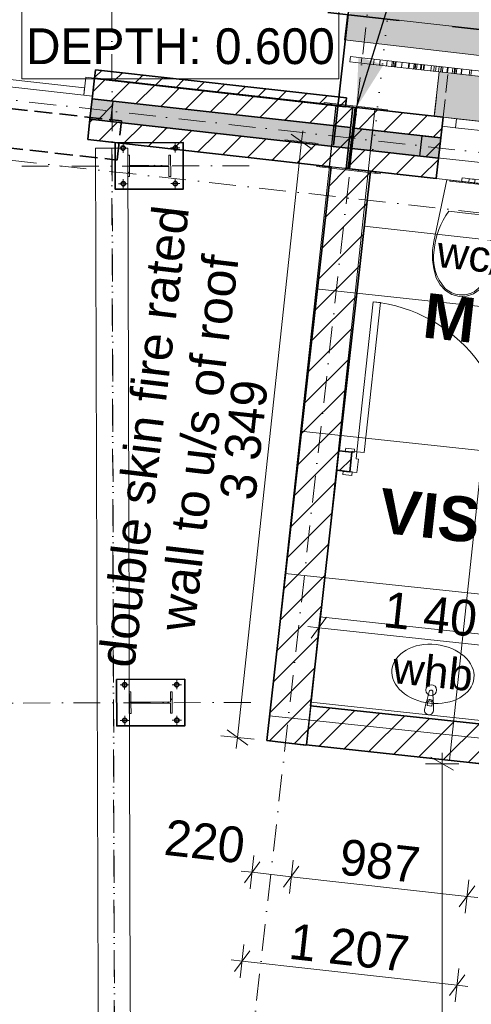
# Model space of a CAD drawing. Header units: millimetres. Extents: x -738537 to 1850049, y -250217 to 604013.
# Tile 129 of 220: x -115589 to -113068, y 83806 to 89309. Entities that reach past the tile are written whole.
import ezdxf

# ---------------------------------------------------------------- set-up
doc = ezdxf.new("R2010")
doc.units = ezdxf.units.MM
doc.header["$MEASUREMENT"] = 0
for name, pattern in [('Dense Dotted', [80, 0, -80]), ('Dot & Dashed', [280, 150, -60, 0, -70]), ('Hidden Line', [140, 100, -40]), ('Hidden Line copy', [230, 150, -80]), ('Long Dashed', [700, 400, -300])]:
    doc.linetypes.add(name, pattern=pattern)
for name, color, linetype, lineweight in [('0_Pen_No__1', 214, 'Continuous', 35), ('0_Pen_No__16', 8, 'Continuous', 20), ('0_Pen_No__3', 30, 'Continuous', 15), ('A_BEAMS_Pen_No__3', 30, 'Continuous', 15), ('A_BEAMS_Pen_No__6', 7, 'Continuous', 5), ('A_COLUMNS_Pen_No__3', 30, 'Continuous', 15), ('A_FLOORS FINISH_Pen_No__128', 9, 'Continuous', 0), ('A_SITE 3D_Pen_No__128', 9, 'Continuous', 0), ('A_SITE 3D_Pen_No__4', 7, 'Continuous', 5), ('A_WALL LOAD_Pen_No__1', 214, 'Continuous', 35), ('A_WALL LOAD_Pen_No__2', 1, 'Continuous', 25), ('A_WALL LOAD_Pen_No__3', 30, 'Continuous', 15), ('A_WALL LOAD_Pen_No__6', 7, 'Continuous', 5), ('B_FURN LOOSE_Pen_No__6', 7, 'Continuous', 5), ('C-GRID _Pen_No__5', 4, 'Continuous', 5), ('C_DIMS - GA_Pen_No__6', 7, 'Continuous', 5), ('C_TEXT GA_Pen_No__6', 7, 'Continuous', 5), ('PALLISADE FENCE_Pen_No__1', 214, 'Continuous', 35), ('SEWER LINE_Pen_No__1', 214, 'Continuous', 35), ('SEWER LINE_Pen_No__5', 4, 'Continuous', 5), ('SEWER LINE_Pen_No__6', 7, 'Continuous', 5)]:
    doc.layers.add(name, color=color, linetype=linetype, lineweight=lineweight)
for name, color, linetype, lineweight, true_color in [('0_Pen_No__7', 7, 'Continuous', 5, 0x9f07ff), ('A_BEAMS_Pen_No__7', 7, 'Continuous', 5, 0x9f07ff), ('A_COLUMNS_Pen_No__7', 7, 'Continuous', 5, 0x9f07ff), ('A_FLOORS FINISH_Pen_No__168', 7, 'Continuous', 5, 0x996633), ('A_SURVEY_Pen_No__171', 7, 'Continuous', 0, 0xdadada), ('A_WALL LOAD_Pen_No__7', 7, 'Continuous', 5, 0x9f07ff), ('SEWER LINE_Pen_No__7', 7, 'Continuous', 5, 0x9f07ff)]:
    doc.layers.add(name, color=color, linetype=linetype, lineweight=lineweight, true_color=true_color)
for name, color, linetype in [('A_BEAMS', 7, 'Continuous'), ('A_COLUMNS', 7, 'Continuous'), ('B_FURN LOOSE', 7, 'Continuous'), ('C_DIMS - GA', 7, 'Continuous')]:
    doc.layers.add(name, color=color, linetype=linetype)
doc.styles.add('GENERATED_STYLE_1', font='GOTHIC.TTF')
doc.styles.add('GENERATED_STYLE_2', font='arial.ttf')
doc.styles.add('GENERATED_STYLE_6', font='arialbd.ttf')
doc.dimstyles.new('GENERATED_STYLE__1', dxfattribs={"dimtxt": 200, "dimasz": 95, "dimexe": 0.18, "dimexo": 90000, "dimgap": 0.09, "dimtad": 1, "dimdec": 0, "dimzin": 0, "dimdsep": 46, "dimtxsty": 'GENERATED_STYLE_1', "dimblk": 'ARROWHEAD_2', "dimblk1": 'ARROWHEAD_2', "dimblk2": 'ARROWHEAD_2', "dimcen": 0.09, "dimclrd": 7, "dimclre": 7, "dimclrt": 7, "dimadec": 0, "dimazin": 0, "dimtfac": 1, "dimtdec": 4, "dimtmove": 0, "dimatfit": 3, "dimfxl": 1, "dimtolj": 1, "dimtzin": 0, "dimarcsym": 0})
doc.dimstyles.new('GENERATED_STYLE__7', dxfattribs={"dimtxt": 0.18, "dimasz": 273.6, "dimexe": 0.18, "dimexo": 0.0625, "dimgap": 0.09, "dimtad": 0, "dimtih": 1, "dimtoh": 1, "dimdec": 4, "dimzin": 0, "dimdsep": 46, "dimcen": 0.09, "dimadec": 0, "dimazin": 0, "dimtfac": 1, "dimtdec": 4, "dimtmove": 0, "dimatfit": 3, "dimldrblk": 'ARROWHEAD_5', "dimfxl": 1, "dimtolj": 1, "dimtzin": 0, "dimarcsym": 0})
pattern_1 = [(45, (0, 0), (-63.63961, 63.63961), [])]
pattern_2 = [(45, (0, 0), (-127.27922, 127.27922), [])]
pattern_3 = [(45, (0, 0), (-159.09903, 159.09903), []), (45, (-53.03, 53.03), (-159.09903, 159.09903), [])]

# ---------------------------------------------------------------- blocks, each defined once
blk = doc.blocks.new('LASER CUT SCREEN[12]', base_point=(-110963.4, 88761.6))
at = {"layer": 'A_BEAMS_Pen_No__3', "color": 30, "linetype": 'Continuous', "lineweight": 15}
for p, q in [((-113746, 89073.4), (-113742.6, 89103.2)), ((-113678.8, 89096), (-113742.6, 89103.2)), ((-113682.2, 89066.2), (-113746, 89073.4)), ((-113682.2, 89066.2), (-113678.8, 89096)), ((-112777.6, 88964.8), (-113682.2, 89066.2)), ((-112774.3, 88994.7), (-113678.8, 89096)), ((-113613.7, 89058.5), (-113610.4, 89088.3)), ((-113580.5, 89054.8), (-113577.1, 89084.6)), ((-113579, 89054.6), (-113575.7, 89084.5)), ((-113540.8, 89050.4), (-113537.4, 89080.2)), ((-113540.7, 89050.4), (-113537.3, 89080.2)), ((-113512.2, 89047.2), (-113508.9, 89077)), ((-113504.7, 89046.3), (-113501.4, 89076.1)), ((-113496.4, 89045.4), (-113493, 89075.2)), ((-113494.3, 89045.2), (-113490.9, 89075)), ((-113491.2, 89044.8), (-113487.9, 89074.6)), ((-113457.9, 89041.1), (-113454.6, 89070.9)), ((-113420.6, 89036.9), (-113417.3, 89066.7)), ((-113419.1, 89036.7), (-113415.8, 89066.5)), ((-113416.9, 89036.5), (-113413.6, 89066.3)), ((-113390.6, 89033.5), (-113387.3, 89063.4)), ((-113383.8, 89032.8), (-113380.4, 89062.6)), ((-113382, 89032.6), (-113378.6, 89062.4)), ((-113381.3, 89032.5), (-113378, 89062.3)), ((-113374.3, 89031.7), (-113371, 89061.5)), ((-113352.3, 89029.2), (-113349, 89059.1)), ((-113350.8, 89029.1), (-113347.4, 89058.9)), ((-113347.7, 89028.7), (-113344.4, 89058.5)), ((-113336.4, 89027.5), (-113333.1, 89057.3)), ((-113333.2, 89027.1), (-113329.9, 89056.9)), ((-113293.8, 89022.7), (-113290.4, 89052.5)), ((-113277.6, 89020.9), (-113274.3, 89050.7)), ((-113267.6, 89019.8), (-113264.3, 89049.6)), ((-113250.8, 89017.9), (-113247.4, 89047.7)), ((-113240.2, 89016.7), (-113236.8, 89046.5)), ((-113237.8, 89016.4), (-113234.4, 89046.2)), ((-113229.5, 89015.5), (-113226.2, 89045.3)), ((-113204, 89012.6), (-113200.6, 89042.4)), ((-113200.8, 89012.3), (-113197.5, 89042.1)), ((-113174.4, 89009.3), (-113171.1, 89039.1)), ((-113164.3, 89008.2), (-113161, 89038)), ((-113159.3, 89007.6), (-113156, 89037.4)), ((-113152.5, 89006.8), (-113149.1, 89036.7)), ((-113125.3, 89003.8), (-113121.9, 89033.6)), ((-113123.5, 89003.6), (-113120.1, 89033.4)), ((-113079.8, 88998.7), (-113076.5, 89028.5)), ((-113079, 88998.6), (-113075.6, 89028.4)), ((-113070.7, 88997.7), (-113067.4, 89027.5))]:
    blk.add_line(p, q, dxfattribs=at)
blk = doc.blocks.new('*D235')
at = {"layer": 'C_DIMS - GA_Pen_No__6', "color": 7, "linetype": 'Continuous', "lineweight": 5, "transparency": 16777216}
for p, q in [((-113956.7, 88585.1), (-114073.3, 88670.3)), ((-114008.4, 88688.5), (-114015, 88627.7)), ((-114015, 88627.7), (-114373, 85297.4)), ((-114108.2, 88637.7), (-113921.8, 88617.7)), ((-114466.2, 85307.4), (-114279.8, 85287.4)), ((-114431.2, 85340), (-114314.7, 85254.8)), ((-114373, 85297.4), (-114379.5, 85236.6))]:
    blk.add_line(p, q, dxfattribs=at)
at = {"layer": 'C_DIMS - GA_Pen_No__6', "color": 7, "lineweight": 5, "transparency": 16777216, "insert": (-114271.4, 86616.8), "char_height": 200, "attachment_point": 7, "rotation": 83.8647, "style": 'GENERATED_STYLE_1'}
blk.add_mtext('\\A1;{\\pql;\\fCentury Gothic|b0|i0|c0|p34;3\xa0349}', dxfattribs=at)
blk = doc.blocks.new('ARROWHEAD_2')
at = {"color": 0, "linetype": 'Continuous', "lineweight": 0}
for p, q in [((-0.378, -0.655), (0.378, 0.655)), ((0, 0), (-1, 0))]:
    blk.add_line(p, q, dxfattribs=at)
blk = doc.blocks.new('*D236')
at = {"layer": 'C_DIMS - GA_Pen_No__6', "color": 7, "linetype": 'Continuous', "lineweight": 5, "transparency": 16777216}
for p, q in [((-113230.5, 85150.8), (-113230.5, 85211.9)), ((-113136.8, 85150.8), (-113324.3, 85150.8)), ((-113168, 85114.7), (-113293, 85186.8)), ((-113230.5, 78719.2), (-113230.5, 85150.8)), ((-113293, 78755.2), (-113168, 78683.1)), ((-113136.8, 78719.2), (-113324.3, 78719.2)), ((-113230.5, 78658), (-113230.5, 78719.2))]:
    blk.add_line(p, q, dxfattribs=at)
at = {"layer": 'C_DIMS - GA_Pen_No__6', "color": 7, "lineweight": 5, "transparency": 16777216, "insert": (-113270.5, 81583), "char_height": 200, "attachment_point": 7, "rotation": 90, "style": 'GENERATED_STYLE_1'}
blk.add_mtext('\\A1;{\\pql;\\fCentury Gothic|b0|i0|c0|p34;6\xa0432}', dxfattribs=at)
blk = doc.blocks.new('*D237')
at = {"layer": 'C_DIMS - GA_Pen_No__6', "color": 7, "linetype": 'Continuous', "lineweight": 5, "transparency": 16777216}
for p, q in [((-114248.9, 84601.8), (-114334.6, 84485.6)), ((-114302.2, 84450.6), (-114281.3, 84636.9)), ((-114083.6, 84426.1), (-114062.7, 84612.4)), ((-114352.5, 84550.5), (-114291.8, 84543.7)), ((-114291.8, 84543.7), (-114073.1, 84519.2)), ((-114030.3, 84577.3), (-114116, 84461.1)), ((-114073.1, 84519.2), (-113091.9, 84409.3))]:
    blk.add_line(p, q, dxfattribs=at)
at = {"layer": 'C_DIMS - GA_Pen_No__6', "color": 7, "lineweight": 5, "transparency": 16777216, "insert": (-114789, 84639.7), "char_height": 200, "attachment_point": 7, "rotation": 353.6067, "style": 'GENERATED_STYLE_1'}
blk.add_mtext('\\A1;{\\pql;\\fCentury Gothic|b0|i0|c0|p34;220}', dxfattribs=at)
blk = doc.blocks.new('*D238')
at = {"layer": 'C_DIMS - GA_Pen_No__6', "color": 7, "linetype": 'Continuous', "lineweight": 5, "transparency": 16777216}
for p, q in [((-114030.3, 84577.3), (-114116, 84461.1)), ((-114073.1, 84519.2), (-113091.9, 84409.3)), ((-113102.4, 84316.1), (-113081.5, 84502.5)), ((-113134.8, 84351.2), (-113049.1, 84467.4)), ((-113091.9, 84409.3), (-113031.2, 84402.5))]:
    blk.add_line(p, q, dxfattribs=at)
at = {"layer": 'C_DIMS - GA_Pen_No__6', "color": 7, "lineweight": 5, "transparency": 16777216, "insert": (-113811, 84530.1), "char_height": 200, "attachment_point": 7, "rotation": 353.6067, "style": 'GENERATED_STYLE_1'}
blk.add_mtext('\\A1;{\\pql;\\fCentury Gothic|b0|i0|c0|p34;987}', dxfattribs=at)
blk = doc.blocks.new('*D239')
at = {"layer": 'C_DIMS - GA_Pen_No__6', "color": 7, "linetype": 'Continuous', "lineweight": 5, "transparency": 16777216}
for p, q in [((-114304.6, 84104.9), (-114390.3, 83988.8)), ((-114357.9, 83953.7), (-114337, 84140)), ((-114408.2, 84053.7), (-114347.4, 84046.8)), ((-114347.4, 84046.8), (-113147.6, 83912.4)), ((-113158.1, 83819.2), (-113137.2, 84005.6)), ((-113190.4, 83854.3), (-113104.8, 83970.5)), ((-113147.6, 83912.4), (-113086.9, 83905.6))]:
    blk.add_line(p, q, dxfattribs=at)
at = {"layer": 'C_DIMS - GA_Pen_No__6', "color": 7, "lineweight": 5, "transparency": 16777216, "insert": (-114092.9, 84058.6), "char_height": 200, "attachment_point": 7, "rotation": 353.6067, "style": 'GENERATED_STYLE_1'}
blk.add_mtext('\\A1;{\\pql;\\fCentury Gothic|b0|i0|c0|p34;1\xa0207}', dxfattribs=at)
blk = doc.blocks.new('WC 24[30]', base_point=(-113065.2, 88398.6))
at = {"layer": 'B_FURN LOOSE_Pen_No__6', "color": 7, "linetype": 'Continuous', "lineweight": 5}
for p, q in [((-113121.8, 88404.9), (-113119.6, 88424.8)), ((-113121.8, 88404.9), (-113105.3, 88403.1)), ((-113119.6, 88424.8), (-113103, 88423)), ((-113105.3, 88403.1), (-113081.1, 88400.4)), ((-113103, 88423), (-113078.9, 88420.3)), ((-113081.1, 88400.4), (-113078.9, 88420.3)), ((-113081.1, 88400.4), (-113076.4, 88399.9)), ((-113078.9, 88420.3), (-113074.2, 88419.7)), ((-113076.4, 88399.9), (-113065.2, 88398.6)), ((-113074.2, 88419.7), (-113063, 88418.5)), ((-113065.2, 88398.6), (-113054, 88397.3)), ((-113063, 88418.5), (-113051.7, 88417.2)), ((-113054, 88397.3), (-113049.3, 88396.8)), ((-113051.7, 88417.2), (-113047.1, 88416.7)), ((-113049.3, 88396.8), (-113047.1, 88416.7)), ((-113049.3, 88396.8), (-113025.1, 88394.1)), ((-113047.1, 88416.7), (-113022.9, 88414)), ((-113025.1, 88394.1), (-113008.6, 88392.3)), ((-113022.9, 88414), (-113006.3, 88412.1)), ((-113008.6, 88392.3), (-113006.3, 88412.1)), ((-113084.5, 88226.6), (-113192.7, 88238.8)), ((-112976.2, 88214.5), (-113084.5, 88226.6))]:
    blk.add_line(p, q, dxfattribs=at)
at = {"layer": 'B_FURN LOOSE_Pen_No__6', "color": 7, "linetype": 'Continuous', "lineweight": 5, "flags": 128}
for points in [[(-113284.1, 87966.9), (-113277.3, 87916), (-113263.6, 87867.3), (-113242.3, 87827.5), (-113212.6, 87795.4), (-113176.6, 87773.3), (-113136.5, 87762.6), (-113095, 87764.2), (-113054.9, 87777.8), (-113018.9, 87802.4), (-112989.3, 87836.5), (-112965.2, 87881.1), (-112947.3, 87929.1), (-112936.2, 87979.5), (-112931.9, 88031.1), (-112925.1, 88382.9), (-113205.3, 88414.3), (-113276.5, 88069.7), (-113283.8, 88018.5)], [(-112943, 88384.9), (-113187.4, 88412.3), (-113188, 88407.3), (-112943.5, 88379.9)]]:
    blk.add_lwpolyline(points, close=True, dxfattribs=at)
at = {"layer": 'B_FURN LOOSE_Pen_No__6', "color": 7, "linetype": 'Continuous', "lineweight": 5}
for centre, major_axis, start_param, end_param in [((-112851.9, 87984.3), (47.4, 422.9), 1.041392, 1.594412), ((-113364.9, 88041.8), (47.4, 422.9), 4.688771, 5.241791), ((-113022.2, 87978.9), (28.6, 255.5), 1.515065, 2.415654), ((-113200, 87998.8), (28.6, 255.5), 3.867528, 4.768116), ((-113119.3, 87908.8), (15.4, 137.7), 2.509088, 3.135732), ((-113120.9, 87909), (15.4, 137.7), 3.147454, 3.774097)]:
    blk.add_ellipse(centre, major_axis=major_axis, ratio=0.999377, start_param=start_param, end_param=end_param, dxfattribs=at)
blk = doc.blocks.new('IPE Column 20[54]', base_point=(-114865.9, 88492.3))
at = {"layer": 'A_COLUMNS_Pen_No__7', "linetype": 'Continuous', "lineweight": 5, "true_color": 0x9f07ff}
h = blk.add_hatch(dxfattribs=at)
h.set_pattern_fill('STEEL', color=190, style=0, pattern_type=2)
h.set_pattern_definition(pattern_3)
h.paths.add_polyline_path([(-114745.7, 88432.7), (-114746.1, 88552.7), (-114755.9, 88552.6), (-114755.7, 88495.7), (-114976.1, 88495.1), (-114976.2, 88552), (-114986, 88552), (-114985.7, 88432), (-114975.9, 88432), (-114976.1, 88488.9), (-114755.7, 88489.5), (-114755.5, 88432.6)])
at = {"layer": 'A_COLUMNS_Pen_No__3', "color": 30, "linetype": 'Continuous', "lineweight": 15}
for p, q in [((-114976.2, 88552), (-114986, 88552)), ((-114986, 88552), (-114985.7, 88432)), ((-114976.1, 88495.1), (-114976.2, 88552)), ((-114746.1, 88552.7), (-114755.9, 88552.6)), ((-114755.9, 88552.6), (-114755.7, 88495.7)), ((-114745.7, 88432.7), (-114746.1, 88552.7)), ((-114755.7, 88495.7), (-114976.1, 88495.1)), ((-114976.1, 88488.9), (-114755.7, 88489.5)), ((-114975.9, 88432), (-114976.1, 88488.9)), ((-114755.7, 88489.5), (-114755.5, 88432.6)), ((-114985.7, 88432), (-114975.9, 88432)), ((-114755.5, 88432.6), (-114745.7, 88432.7))]:
    blk.add_line(p, q, dxfattribs=at)
blk = doc.blocks.new('IPE Column 20[56]', base_point=(-114857.3, 85492.5))
at = {"layer": 'A_COLUMNS_Pen_No__7', "linetype": 'Continuous', "lineweight": 5, "true_color": 0x9f07ff}
h = blk.add_hatch(dxfattribs=at)
h.set_pattern_fill('STEEL', color=190, style=0, pattern_type=2)
h.set_pattern_definition(pattern_3)
h.paths.add_polyline_path([(-114737.1, 85432.8), (-114737.5, 85552.8), (-114747.3, 85552.8), (-114747.1, 85495.9), (-114967.5, 85495.3), (-114967.7, 85552.2), (-114977.5, 85552.2), (-114977.1, 85432.2), (-114967.3, 85432.2), (-114967.5, 85489.1), (-114747.1, 85489.7), (-114746.9, 85432.8)])
at = {"layer": 'A_COLUMNS_Pen_No__3', "color": 30, "linetype": 'Continuous', "lineweight": 15}
for p, q in [((-114967.7, 85552.2), (-114977.5, 85552.2)), ((-114977.5, 85552.2), (-114977.1, 85432.2)), ((-114967.5, 85495.3), (-114967.7, 85552.2)), ((-114737.5, 85552.8), (-114747.3, 85552.8)), ((-114747.3, 85552.8), (-114747.1, 85495.9)), ((-114737.1, 85432.8), (-114737.5, 85552.8)), ((-114747.1, 85495.9), (-114967.5, 85495.3)), ((-114967.5, 85489.1), (-114747.1, 85489.7)), ((-114967.3, 85432.2), (-114967.5, 85489.1)), ((-114747.1, 85489.7), (-114746.9, 85432.8)), ((-114977.1, 85432.2), (-114967.3, 85432.2)), ((-114746.9, 85432.8), (-114737.1, 85432.8))]:
    blk.add_line(p, q, dxfattribs=at)
blk = doc.blocks.new('HEA Beam 20[63]', base_point=(-115074.8, 88590.9))
at = {"layer": 'A_BEAMS_Pen_No__6', "color": 7, "linetype": 'Continuous', "lineweight": 5}
for p, q in [((-115074.8, 88590.9), (-115164.8, 88590.6)), ((-115164.8, 88590.6), (-115151.2, 83851.9)), ((-114984.8, 88591.1), (-115074.8, 88590.9)), ((-114971.2, 83852.4), (-114984.8, 88591.1)), ((-115151.2, 83851.9), (-115137.6, 79113.1)), ((-114957.6, 79113.6), (-114971.2, 83852.4))]:
    blk.add_line(p, q, dxfattribs=at)
at = {"layer": 'A_BEAMS_Pen_No__7', "color": 190, "linetype": 'Dot & Dashed', "lineweight": 5, "true_color": 0x9f07ff}
blk.add_line((-115074.8, 88590.9), (-115047.6, 79113.3), dxfattribs=at)
blk = doc.blocks.new('Multi-Basin Counter 24[65]', base_point=(-113308.7, 85404.3))
at = {"layer": 'B_FURN LOOSE_Pen_No__6', "color": 7, "linetype": 'Continuous', "lineweight": 5}
for p, q in [((-113912.6, 85972.1), (-113966.1, 85474.9)), ((-112597.9, 85830.7), (-113912.6, 85972.1)), ((-112597.9, 85830.7), (-112651.3, 85333.6)), ((-112651.3, 85333.6), (-113966.1, 85474.9)), ((-112649.2, 85353.5), (-113963.9, 85494.8)), ((-113314.7, 85475.2), (-113313.1, 85490)), ((-113287.7, 85472.3), (-113314.7, 85475.2)), ((-113286.1, 85487.1), (-113287.7, 85472.3))]:
    blk.add_line(p, q, dxfattribs=at)
at = {"layer": 'B_FURN LOOSE_Pen_No__6', "color": 7, "linetype": 'Continuous', "lineweight": 5, "flags": 128}
blk.add_lwpolyline([(-113279, 85446.3), (-113278.5, 85488.5, 0.12102), (-113280.7, 85498.3), (-113281.7, 85551.6, 0.882566), (-113303.7, 85554), (-113316, 85502.1, 0.12102), (-113320.3, 85493), (-113328.7, 85451.7, 1)], format="xyb", close=True, dxfattribs=at)
at = {"layer": 'B_FURN LOOSE_Pen_No__6', "color": 7, "linetype": 'Continuous', "lineweight": 5}
blk.add_circle((-113291.7, 85562.3), 30, dxfattribs=at)
for centre, radius, start, end in [((-113299.6, 85488.8), 21.1, 26.6357, 141.0937), ((-113299.6, 85488.6), 13.6, 353.8647, 173.8647)]:
    blk.add_arc(centre, radius, start, end, dxfattribs=at)
blk.add_ellipse((-113282, 85652.8), major_axis=(-228.7, 24.6), ratio=0.717391, dxfattribs=at)
blk = doc.blocks.new('IPE Column 20[93]', base_point=(-113732.8, 88647.1))
at = {"layer": 'A_COLUMNS_Pen_No__7', "linetype": 'Continuous', "lineweight": 5, "true_color": 0x9f07ff}
h = blk.add_hatch(dxfattribs=at)
h.set_pattern_fill('STEEL', color=190, style=0, pattern_type=2)
h.set_pattern_definition(pattern_3)
h.paths.add_polyline_path([(-113930.1, 88489), (-113576.4, 88448.5), (-113575.6, 88455.5), (-113748.9, 88475.3), (-113709.7, 88818.1), (-113536.4, 88798.3), (-113535.6, 88805.2), (-113889.3, 88845.7), (-113890, 88838.7), (-113716.7, 88818.9), (-113755.9, 88476.1), (-113929.3, 88496)])
at = {"layer": 'A_COLUMNS_Pen_No__3', "color": 30, "linetype": 'Continuous', "lineweight": 15}
for p, q in [((-113889.3, 88845.7), (-113890, 88838.7)), ((-113890, 88838.7), (-113716.7, 88818.9)), ((-113535.6, 88805.2), (-113889.3, 88845.7)), ((-113716.7, 88818.9), (-113755.9, 88476.1)), ((-113748.9, 88475.3), (-113709.7, 88818.1)), ((-113709.7, 88818.1), (-113536.4, 88798.3)), ((-113536.4, 88798.3), (-113535.6, 88805.2)), ((-113929.3, 88496), (-113930.1, 88489)), ((-113755.9, 88476.1), (-113929.3, 88496)), ((-113930.1, 88489), (-113576.4, 88448.5)), ((-113575.6, 88455.5), (-113748.9, 88475.3)), ((-113576.4, 88448.5), (-113575.6, 88455.5))]:
    blk.add_line(p, q, dxfattribs=at)
blk = doc.blocks.new('*D456')
at = {"layer": 'C_DIMS - GA_Pen_No__6', "color": 7, "linetype": 'Continuous', "lineweight": 5, "transparency": 16777216}
for p, q in [((-122761.3, 91171.1), (-122740.4, 91357.4)), ((-122708, 91322.3), (-122793.7, 91206.1)), ((-122969.5, 91288.7), (-122750.8, 91264.2)), ((-122750.8, 91264.2), (-113653, 90244.8)), ((-113663.4, 90151.7), (-113642.5, 90338)), ((-113610.1, 90302.9), (-113695.8, 90186.7))]:
    blk.add_line(p, q, dxfattribs=at)
at = {"layer": 'C_DIMS - GA_Pen_No__6', "color": 7, "lineweight": 5, "transparency": 16777216, "char_height": 200, "attachment_point": 7, "rotation": 353.6067, "style": 'GENERATED_STYLE_1'}
for s, insert in [('\\A1;{\\pql;\\fCentury Gothic|b0|i0|c0|p34;9\xa0155}', (-118780.1, 90859.6)), ('\\A1;{\\pql;\\fCentury Gothic|b0|i0|c0|p34;220}', (-114150.2, 90340.8))]:
    blk.add_mtext(s, dxfattribs=dict(at, insert=insert))
blk = doc.blocks.new('*D457')
at = {"layer": 'C_DIMS - GA_Pen_No__6', "color": 7, "linetype": 'Continuous', "lineweight": 5, "transparency": 16777216}
for p, q in [((-122750.8, 91264.2), (-113653, 90244.8)), ((-113663.4, 90151.7), (-113642.5, 90338)), ((-113610.1, 90302.9), (-113695.8, 90186.7)), ((-113391.5, 90278.4), (-113477.1, 90162.2)), ((-113653, 90244.8), (-113434.3, 90220.3))]:
    blk.add_line(p, q, dxfattribs=at)
blk = doc.blocks.new('*D458')
at = {"layer": 'C_DIMS - GA_Pen_No__6', "color": 7, "linetype": 'Continuous', "lineweight": 5, "transparency": 16777216}
for p, q in [((-113444.8, 90127.2), (-113423.9, 90313.5)), ((-113391.5, 90278.4), (-113477.1, 90162.2)), ((-113653, 90244.8), (-113434.3, 90220.3)), ((-113434.3, 90220.3), (-112385.3, 90102.8)), ((-112342.5, 90160.9), (-112428.2, 90044.7)), ((-112395.8, 90009.6), (-112374.9, 90195.9)), ((-112385.3, 90102.8), (-112276, 90090.5))]:
    blk.add_line(p, q, dxfattribs=at)
at = {"layer": 'C_DIMS - GA_Pen_No__6', "color": 7, "lineweight": 5, "transparency": 16777216, "insert": (-113255.2, 90240.5), "char_height": 200, "attachment_point": 7, "rotation": 353.6067, "style": 'GENERATED_STYLE_1'}
blk.add_mtext('\\A1;{\\pql;\\fCentury Gothic|b0|i0|c0|p34;1\xa0056}', dxfattribs=at)
blk = doc.blocks.new('*D504')
at = {"layer": 'C_DIMS - GA_Pen_No__6', "color": 7, "linetype": 'Continuous', "lineweight": 5, "transparency": 16777216}
for p, q in [((-113876.3, 85969.1), (-113961.5, 85852.5)), ((-113908.9, 86004), (-113929, 85817.6)), ((-113918.9, 85910.8), (-113979.7, 85917.4)), ((-112521.1, 85759.7), (-113918.9, 85910.8)), ((-112511, 85852.9), (-112531.2, 85666.5)), ((-112563.7, 85701.4), (-112478.5, 85817.9)), ((-112460.3, 85753.1), (-112521.1, 85759.7))]:
    blk.add_line(p, q, dxfattribs=at)
at = {"layer": 'C_DIMS - GA_Pen_No__6', "color": 7, "lineweight": 5, "transparency": 16777216, "insert": (-113565.7, 85912.8), "char_height": 200, "attachment_point": 7, "rotation": 353.8295, "style": 'GENERATED_STYLE_1'}
blk.add_mtext('\\A1;{\\pql;\\fCentury Gothic|b0|i0|c0|p34;1\xa0406}', dxfattribs=at)
blk = doc.blocks.new('ARROWHEAD_5')
at = {"linetype": 'Continuous', "lineweight": 0}
blk.add_hatch(color=0, dxfattribs=at).paths.add_polyline_path([(-1, 0.2679), (0, 0), (-1, -0.2679)])
at = {"color": 0, "linetype": 'Continuous', "lineweight": 0}
blk.add_line((0, 0), (-1, 0), dxfattribs=at)

msp = doc.modelspace()

# ---------------------------------------------------------------- hatches: boundary and pattern name
at = {"layer": '0_Pen_No__16', "linetype": 'Continuous', "lineweight": 0, "true_color": 0x202020}
for points in [[(-112750.5, 88962.1), (-113247.3, 89017.8), (-113275.2, 88769.5), (-112778.3, 88713.9)], [(-113247.3, 89017.8), (-113275.1, 88769.7), (-112778.3, 88714), (-112750.5, 88962.1)]]:
    msp.add_hatch(color=250, dxfattribs=at).paths.add_polyline_path(points)
at = {"layer": '0_Pen_No__7', "linetype": 'Continuous', "lineweight": 5, "true_color": 0x000000}
h = msp.add_hatch(dxfattribs=at)
h.set_pattern_fill('ANSI31', color=18, scale=870, style=0)
h.paths.add_polyline_path([(-115183.6, 88867.4), (-113741.7, 88705.8), (-113728.8, 88820.1), (-115170.8, 88981.7)])
h = msp.add_hatch(dxfattribs=at)
h.set_pattern_fill('ANSI31', color=18, scale=870, style=0)
h.paths.add_polyline_path([(-113860.2, 88487.7), (-113821.7, 88830.5), (-113718.4, 88819), (-113756.8, 88476.1)])
h = msp.add_hatch(dxfattribs=at)
h.set_pattern_fill('ANSI31', color=18, scale=870, style=0)
h.paths.add_polyline_path([(-113709.4, 88817.9), (-113722.2, 88703.7), (-113238.3, 88649.4), (-113225.5, 88763.7)])
h = msp.add_hatch(dxfattribs=at)
h.set_pattern_fill('ANSI31', color=18, scale=870, style=0)
h.paths.add_polyline_path([(-115196.4, 88753.1), (-115209.2, 88638.8), (-113767.3, 88477.3), (-113754.5, 88591.6)])
h = msp.add_hatch(dxfattribs=at)
h.set_pattern_fill('ANSI31', color=18, scale=870, style=0)
h.paths.add_polyline_path([(-113735, 88589.4), (-113747.8, 88475.1), (-113264, 88420.9), (-113251.1, 88535.2)])
h = msp.add_hatch(dxfattribs=at)
h.set_pattern_fill('ANSI31', color=18, scale=870, style=0)
h.paths.add_polyline_path([(-113850, 88486.5), (-114209.3, 85279.7), (-113990.7, 85255.2), (-113631.3, 88462)])
h = msp.add_hatch(dxfattribs=at)
h.set_pattern_fill('ANSI31', color=18, scale=870, style=0)
h.paths.add_polyline_path([(-112764.9, 85345.8), (-113966.1, 85474.9), (-113990.6, 85256.3), (-112788.9, 85127.1)])
at = {"layer": 'A_FLOORS FINISH_Pen_No__128', "linetype": 'Continuous', "lineweight": 0}
h = msp.add_hatch(dxfattribs=at)
h.set_pattern_fill('PATTERN__TILES_ANGLED2', color=9, style=0, pattern_type=2)
h.set_pattern_definition([(83.9, (0, 0), (-795.4704, 85.0113), []), (173.9, (0, 0), (85.0113, 795.4704), [])])
h.paths.add_polyline_path([(-114209.3, 85279.7), (-113008.9, 85150.6), (-113007.1, 78719.7), (-100428.1, 78590.9), (-99191.2, 85244.8), (-98901.2, 86804.4), (-98836.7, 87151.5), (-113822.1, 88830.6)])
at = {"layer": 'A_SITE 3D_Pen_No__128', "linetype": 'Continuous', "lineweight": 0}
h = msp.add_hatch(dxfattribs=at)
h.set_pattern_fill('PATTERN__PAVING', color=9, style=0, pattern_type=2)
h.set_pattern_definition([(0, (20053.95, 1033.6), (0, 400), [300, -100]), (0, (20353.95, 1133.6), (0, 400), [300, -100]), (0, (20253.95, 1233.6), (0, 400), [300, -100]), (0, (20153.95, 1333.6), (0, 400), [300, -100]), (90, (20253.95, 1033.6), (-400, 0), [300, -100]), (90, (20153.95, 1133.6), (-400, 0), [300, -100]), (90, (20053.95, 1233.6), (-400, 0), [300, -100]), (90, (20353.95, 1333.6), (-400, 0), [300, -100])])
h.paths.add_polyline_path([(-113774.8, 89196.8), (-98783.8, 87454.8), (-99198.5, 85205.6), (-96185.9, 83435.6), (-95783.9, 86779.8), (-92399.2, 86367.7), (-92399.2, 91976.2), (-85899.2, 91976.2), (-85899.2, 84290.4, 0.116634), (-85562.7, 83478.7), (-84856.4, 82687.8), (-81078.9, 80039.2), (-80162.4, 79600.8), (-75775.8, 78209.1), (-70191.6, 78471.5, 0.103683), (-68959.3, 79690.8), (-68528.6, 80917.5), (-68168.9, 82333.4), (-67867.6, 84420.9), (-67919, 85319.5), (-68602.9, 87625.8), (-68756.6, 87577.3), (-68067.7, 85290.9), (-68029.1, 84441.7), (-68335.9, 82451), (-68681.2, 80958.8), (-69095.9, 79803.2, -0.100494), (-70228, 78696.8), (-75693.1, 78514.3), (-80076.9, 79856.2), (-80949.5, 80226.9), (-84735.5, 83025.2), (-85281.8, 83645.1, -0.117949), (-85618.3, 84456.7), (-85618.3, 85412.2), (-84330.3, 86367.7), (-84330.3, 92329), (-85618.3, 92329), (-85618.3, 92317.2), (-97876.4, 92317.2), (-98743.1, 87655), (-113758.4, 89337.5)])
at = {"layer": 'A_SURVEY_Pen_No__171', "linetype": 'Continuous', "lineweight": 0, "true_color": 0xdadada}
h = msp.add_hatch(dxfattribs=at)
h.set_pattern_fill('GRASS', color=254, style=0, pattern_type=2)
h.set_pattern_definition([(90, (0, 0), (-900, 0), [129.9038, -389.7114]), (90, (450, 259.8), (-900, 0), [129.9038, -389.7114]), (30, (0, 0), (-450, 779.423), [129.9038, -389.7114]), (30, (0, 519.6), (-450, 779.423), [129.9038, -389.7114]), (150, (0, 0), (450, 779.423), [129.9038, -389.7114]), (150, (0, 519.6), (450, 779.423), [129.9038, -389.7114])])
h.paths.add_polyline_path([(-113746.4, 89336.2), (-113721, 89637.2), (-107136.6, 91911.2), (-86105.8, 96570.5), (-80902.9, 97400.7), (-79768.3, 89278.7), (-69316.2, 87490.5), (-68608.5, 85290), (-68114.4, 85446), (-68067.7, 85290.9), (-68029.1, 84441.7), (-68335.9, 82451), (-68681.2, 80958.8), (-69095.9, 79803.2), (-70204.6, 78698.1), (-75732.7, 78526.5), (-80513.2, 80041.5), (-80949.5, 80226.9), (-84735.5, 83025.2), (-85281.8, 83645.1), (-85618.3, 84456.7), (-85618.3, 85412.2), (-84330.3, 86367.7), (-84330.3, 92329), (-97876.4, 92317.2), (-98743.1, 87655), (-99223.8, 87708.9), (-99223.8, 92257.2), (-106128.8, 90727.4), (-106250.4, 88496.2)])
at = {"layer": 'A_WALL LOAD_Pen_No__6', "linetype": 'Continuous', "lineweight": 5}
h = msp.add_hatch(dxfattribs=at)
h.set_pattern_fill('_WALL_EXTERNAL', style=0, pattern_type=2)
h.set_pattern_definition(pattern_2)
h.paths.add_polyline_path([(-115196.4, 88753.1), (-115183.6, 88867.4), (-115069.3, 88854.6), (-115082.1, 88740.3)])
h = msp.add_hatch(dxfattribs=at)
h.set_pattern_fill('_WALL_EXTERNAL', style=0, pattern_type=2)
h.set_pattern_definition(pattern_2)
h.paths.add_polyline_path([(-113735, 88589.4), (-113722.2, 88703.7), (-113618.9, 88692.1), (-113631.7, 88577.8)])
h = msp.add_hatch(dxfattribs=at)
h.set_pattern_fill('_WALL_EXTERNAL', style=0, pattern_type=2)
h.set_pattern_definition(pattern_2)
h.paths.add_polyline_path([(-113354.5, 88546.7), (-113341.7, 88661), (-113238.3, 88649.4), (-113251.1, 88535.2)])
at = {"layer": 'A_WALL LOAD_Pen_No__7', "linetype": 'Continuous', "lineweight": 5, "true_color": 0x9f07ff}
h = msp.add_hatch(dxfattribs=at)
h.set_pattern_fill('HATCH__BRICK', color=190, style=0, pattern_type=2)
h.set_pattern_definition(pattern_1)
h.paths.add_polyline_path([(-115165.4, 89029.6), (-115171, 88979.9), (-113769.9, 88822.5), (-113764.3, 88872.2)])
for points in [[(-115196.4, 88753.1), (-113754.5, 88591.6), (-113741.7, 88705.8), (-115183.6, 88867.4)], [(-113722.2, 88703.7), (-113735, 88589.4), (-113251.1, 88535.2), (-113238.3, 88649.4)]]:
    msp.add_hatch(color=190, dxfattribs=at).paths.add_polyline_path(points)
h = msp.add_hatch(dxfattribs=at)
h.set_pattern_fill('HATCH__BRICK', color=190, style=0, pattern_type=2)
h.set_pattern_definition(pattern_1)
h.paths.add_polyline_path([(-113806.4, 86899.9), (-113818.6, 86790.6), (-113746.2, 86782.7), (-113734.3, 86892.1)])

# ---------------------------------------------------------------- linework, layer by layer
at = {"layer": '0_Pen_No__1', "color": 214, "linetype": 'Hidden Line', "lineweight": 35}
for p, q in [((-118845.3, 89172), (-115020.9, 88743.6)), ((-118870.6, 88953.5), (-115045.4, 88525)), ((-115045.4, 88525.3), (-115020.2, 88743.5))]:
    msp.add_line(p, q, dxfattribs=at)
at = {"layer": '0_Pen_No__1', "color": 214, "linetype": 'Continuous', "lineweight": 35, "flags": 128}
for points in [[(-115056.3, 88621.8), (-115055.5, 88361.8), (-114675.5, 88362.9), (-114676.3, 88622.9)], [(-115047.7, 85622), (-115046.9, 85362), (-114666.9, 85363), (-114667.7, 85623)]]:
    msp.add_lwpolyline(points, close=True, dxfattribs=at)
at = {"layer": '0_Pen_No__1', "color": 214, "linetype": 'Continuous', "lineweight": 35}
for centre in [(-115011.6, 88591.4), (-114720.7, 88592.3), (-115011, 88392.4), (-114720.2, 88393.2), (-115003, 85591.6), (-114712.1, 85592.4), (-115002.4, 85392.6), (-114711.6, 85393.4)]:
    msp.add_circle(centre, 12, dxfattribs=at)
at = {"layer": '0_Pen_No__16', "color": 8, "linetype": 'Dense Dotted', "lineweight": 20}
msp.add_line((-113617.7, 88584), (-113230.9, 92035.8), dxfattribs=at)
at = {"layer": '0_Pen_No__16', "color": 8, "linetype": 'Continuous', "lineweight": 20}
msp.add_line((-113665.7, 88155.2), (-111458.3, 87907.9), dxfattribs=at)
at = {"layer": '0_Pen_No__3', "color": 30, "linetype": 'Continuous', "lineweight": 15}
for points in [[(-112750.5, 88962.1), (-112778.3, 88713.9), (-113275.2, 88769.5), (-113247.3, 89017.8)], [(-113247.3, 89017.8), (-113275.1, 88769.7), (-112778.3, 88714), (-112750.5, 88962.1)]]:
    msp.add_lwpolyline(points, close=True, dxfattribs=at)
at = {"layer": 'A_FLOORS FINISH_Pen_No__168', "color": 25, "linetype": 'Continuous', "lineweight": 5, "true_color": 0x996633, "flags": 128}
for points in [[(-114209.3, 85279.7), (-113008.9, 85150.6), (-113007.1, 78719.7), (-100428.1, 78590.9), (-99191.2, 85244.8), (-98901.2, 86804.4), (-98836.7, 87151.5), (-113822.1, 88830.6)], [(-113990.6, 85256.1), (-110645.3, 84887.1), (-110286.7, 88087.3), (-113631.3, 88462)]]:
    msp.add_lwpolyline(points, close=True, dxfattribs=at)
at = {"layer": 'A_SITE 3D_Pen_No__4', "color": 7, "linetype": 'Continuous', "lineweight": 5}
msp.add_lwpolyline([(-97876.4, 92317.2), (-98743.1, 87655), (-113758.4, 89337.5), (-113774.8, 89196.8), (-98783.8, 87454.8), (-99198.5, 85205.6), (-96185.9, 83435.6)], dxfattribs=at)
at = {"layer": 'A_WALL LOAD_Pen_No__1', "color": 214, "linetype": 'Continuous', "lineweight": 35}
for p, q in [((-115165.4, 89029.6), (-115171, 88979.9)), ((-115165.4, 89029.6), (-115171, 88979.9)), ((-115170.8, 88981.7), (-115181.9, 88882.3)), ((-115170.8, 88981.7), (-115181.9, 88882.3)), ((-115170.8, 88981.7), (-115181.9, 88882.3)), ((-115181.9, 88882.3), (-115183.6, 88867.4)), ((-115181.9, 88882.3), (-115183.6, 88867.4)), ((-115183.6, 88867.4), (-115196.4, 88753.1)), ((-115183.6, 88867.4), (-115196.4, 88753.1)), ((-113741.7, 88705.8), (-115183.6, 88867.4)), ((-115196.4, 88753.1), (-115209.2, 88638.8)), ((-115196.4, 88753.1), (-115209.2, 88638.8)), ((-113754.5, 88591.6), (-115196.4, 88753.1)), ((-113231.1, 88714), (-113238.3, 88649.4)), ((-113231.1, 88714), (-113238.3, 88649.4)), ((-113225.5, 88763.7), (-113231.1, 88714)), ((-113225.5, 88763.7), (-113231.1, 88714)), ((-113225.5, 88763.7), (-113231.1, 88714)), ((-113238.3, 88649.4), (-113722.2, 88703.7)), ((-113238.3, 88649.4), (-113251.1, 88535.2)), ((-113238.3, 88649.4), (-113251.1, 88535.2)), ((-113251.1, 88535.2), (-113735, 88589.4)), ((-113251.1, 88535.2), (-113264, 88420.9)), ((-113251.1, 88535.2), (-113264, 88420.9)), ((-113734.3, 86892.1), (-113771.1, 86896)), ((-113734.3, 86892.1), (-113771.1, 86896)), ((-113734.3, 86892.1), (-113771.1, 86896)), ((-113746.2, 86782.7), (-113734.3, 86892.1)), ((-113746.2, 86782.7), (-113734.3, 86892.1)), ((-113746.2, 86782.7), (-113734.3, 86892.1)), ((-113746.2, 86782.7), (-113783, 86786.7)), ((-113746.2, 86782.7), (-113783, 86786.7)), ((-113746.2, 86782.7), (-113783, 86786.7))]:
    msp.add_line(p, q, dxfattribs=at)
for points in [[(-113764.3, 88872.2), (-115165.4, 89029.6)], [(-115171, 88979.9), (-113769.9, 88822.5)], [(-113728.8, 88820.1), (-115170.8, 88981.7)], [(-113769.9, 88822.5), (-113764.3, 88872.2)], [(-113767.3, 88477.3), (-113728.8, 88820.1)], [(-113709.4, 88817.9), (-113747.8, 88475.1)], [(-113225.5, 88763.7), (-113709.4, 88817.9)], [(-115209.2, 88638.8), (-113850, 88486.5)], [(-113850, 88486.5), (-114209.3, 85279.7)], [(-113806.4, 86899.9), (-113631.3, 88462)], [(-113631.3, 88462), (-113767.3, 88477.3)], [(-113747.8, 88475.1), (-113264, 88420.9)], [(-113734.3, 86892.1), (-113806.4, 86899.9)], [(-113966.1, 85474.9), (-113818.6, 86790.6)], [(-113818.6, 86790.6), (-113746.2, 86782.7)], [(-112764.9, 85345.8), (-113966.1, 85474.9)], [(-114209.3, 85279.7), (-113990.7, 85255.2)], [(-113990.6, 85256.3), (-113008.9, 85150.8)]]:
    msp.add_lwpolyline(points, dxfattribs=at)
at = {"layer": 'A_WALL LOAD_Pen_No__2', "color": 1, "linetype": 'Continuous', "lineweight": 25, "flags": 128}
for points in [[(-115196.4, 88753.1), (-115183.6, 88867.4), (-115069.3, 88854.6), (-115082.1, 88740.3)], [(-113860.2, 88487.7), (-113821.7, 88830.5), (-113718.4, 88819), (-113756.8, 88476.1)], [(-113735, 88589.4), (-113722.2, 88703.7), (-113618.9, 88692.1), (-113631.7, 88577.8)], [(-113354.5, 88546.7), (-113341.7, 88661), (-113238.3, 88649.4), (-113251.1, 88535.2)]]:
    msp.add_lwpolyline(points, close=True, dxfattribs=at)
at = {"layer": 'A_WALL LOAD_Pen_No__3', "color": 30, "linetype": 'Continuous', "lineweight": 15}
for p, q in [((-113225.5, 88763.7), (-112828, 88719.2)), ((-113264, 88420.9), (-112866.4, 88376.3)), ((-113771.1, 86896), (-113769.1, 86914.9)), ((-113769.1, 86914.9), (-113719.4, 86909.5)), ((-113719.4, 86909.5), (-113721.4, 86890.7)), ((-113721.4, 86890.7), (-113771.1, 86896)), ((-113785, 86767.8), (-113783, 86786.7)), ((-113783, 86786.7), (-113733.3, 86781.3)), ((-113735.3, 86762.4), (-113785, 86767.8)), ((-113733.3, 86781.3), (-113735.3, 86762.4))]:
    msp.add_line(p, q, dxfattribs=at)
at = {"layer": 'A_WALL LOAD_Pen_No__3', "color": 30, "linetype": 'Hidden Line', "lineweight": 15}
for points in [[(-113247.4, 89017.7), (-113275.2, 88769.3)], [(-113197.7, 89012.2), (-113247.4, 89017.7)], [(-113225.5, 88763.7), (-113197.7, 89012.2)], [(-113275.2, 88769.3), (-113225.5, 88763.7)]]:
    msp.add_lwpolyline(points, dxfattribs=at)
at = {"layer": 'A_WALL LOAD_Pen_No__3', "color": 30, "linetype": 'Continuous', "lineweight": 15}
msp.add_arc((-113706, 86894), 844, 353.8107, 83.8107, dxfattribs=at)
at = {"layer": 'A_WALL LOAD_Pen_No__6', "color": 7, "linetype": 'Continuous', "lineweight": 5}
for p, q in [((-118610.5, 89266.5), (-115231.6, 88887.9)), ((-115227.1, 88927.6), (-118606, 89306.2)), ((-115220.5, 88987.3), (-115231.6, 88887.9)), ((-115170.8, 88981.7), (-115220.5, 88987.3)), ((-115181.9, 88882.3), (-115170.8, 88981.7)), ((-115231.6, 88887.9), (-115227.1, 88927.6)), ((-115231.6, 88887.9), (-115181.9, 88882.3)), ((-113231.1, 88714), (-113156.6, 88705.7)), ((-113151, 88755.4), (-113225.5, 88763.7)), ((-113156.6, 88705.7), (-113151, 88755.4)), ((-112902.6, 88727.5), (-113151, 88755.4)), ((-113156.6, 88705.7), (-112908.1, 88677.8)), ((-113615, 87733.1), (-113706, 86894)), ((-113666.2, 86889.7), (-113575.2, 87728.8)), ((-113575.2, 87728.8), (-113615, 87733.1)), ((-113746.2, 86782.7), (-113733.8, 86897)), ((-113733.8, 86897), (-113706, 86894)), ((-113706, 86894), (-113710.3, 86854.2)), ((-113710.3, 86854.2), (-113698.4, 86853)), ((-113698.4, 86853), (-113706.4, 86778.4)), ((-113706, 86894), (-113666.2, 86889.7)), ((-113706.4, 86778.4), (-113746.2, 86782.7))]:
    msp.add_line(p, q, dxfattribs=at)
at = {"layer": 'C-GRID _Pen_No__5', "color": 4, "linetype": 'Dot & Dashed', "lineweight": 5}
for p, q in [((-115083.6, 92758), (-115019.8, 68553.5)), ((-146989.5, 92373.4), (-90089.5, 85997.8)), ((-89330, 85575.4), (-149233.3, 92287.7)), ((-113344.9, 92048.5), (-115407.8, 73638.2))]:
    msp.add_line(p, q, dxfattribs=at)
at = {"layer": 'PALLISADE FENCE_Pen_No__1', "color": 18, "linetype": 'Continuous', "lineweight": 35, "true_color": 0x000000}
msp.add_line((-113836.3, 88608.5), (-113636.3, 90393.1), dxfattribs=at)
at = {"layer": 'SEWER LINE_Pen_No__1', "color": 214, "linetype": 'Long Dashed', "lineweight": 35}
msp.add_line((-129172.9, 91064.7), (-98282.9, 87603.5), dxfattribs=at)
at = {"layer": 'SEWER LINE_Pen_No__5', "color": 4, "linetype": 'Dot & Dashed', "lineweight": 5}
for p, q in [((-114307.2, 88492.7), (-119560.1, 88480.2)), ((-114298.6, 85492.8), (-119551.5, 85480.4))]:
    msp.add_line(p, q, dxfattribs=at)
at = {"layer": 'SEWER LINE_Pen_No__6', "color": 7, "linetype": 'Continuous', "lineweight": 5, "flags": 128}
msp.add_lwpolyline([(-115576.6, 90054.6), (-113807.1, 90054.6), (-113807.1, 88978.1), (-115576.6, 88978.1)], close=True, dxfattribs=at)
at = {"layer": 'SEWER LINE_Pen_No__7', "color": 190, "linetype": 'Hidden Line copy', "lineweight": 5, "true_color": 0x9f07ff}
for p, q in [((-115011.6, 88617.2), (-115011.5, 88565.7)), ((-114720.8, 88618), (-114720.7, 88566.5)), ((-115037.4, 88591.4), (-114985.8, 88591.6)), ((-114695, 88592.3), (-114746.5, 88592.2)), ((-115036.8, 88392.3), (-114985.3, 88392.4)), ((-115010.9, 88366.6), (-115011.1, 88418.2)), ((-114694.4, 88393.3), (-114745.9, 88393.1)), ((-114720.1, 88367.5), (-114720.3, 88419)), ((-115028.8, 85591.5), (-114977.2, 85591.7)), ((-115003, 85617.4), (-115002.9, 85565.8)), ((-114686.4, 85592.5), (-114737.9, 85592.4)), ((-114712.2, 85618.2), (-114712.1, 85566.7)), ((-115002.3, 85366.8), (-115002.5, 85418.3)), ((-114711.5, 85367.6), (-114711.7, 85419.2)), ((-115028.2, 85392.5), (-114976.7, 85392.6)), ((-114685.8, 85393.5), (-114737.3, 85393.3))]:
    msp.add_line(p, q, dxfattribs=at)

# ---------------------------------------------------------------- block references
at = {"layer": 'A_BEAMS', "color": 5, "linetype": 'Continuous', "lineweight": 5}
for name, p in [('LASER CUT SCREEN[12]', (-110963.4, 88761.6)), ('HEA Beam 20[63]', (-115074.8, 88590.9))]:
    msp.add_blockref(name, p, dxfattribs=at)
at = {"layer": 'A_COLUMNS', "color": 5, "linetype": 'Continuous', "lineweight": 5}
for name, p in [('IPE Column 20[93]', (-113732.8, 88647.1)), ('IPE Column 20[54]', (-114865.9, 88492.3)), ('IPE Column 20[56]', (-114857.3, 85492.5))]:
    msp.add_blockref(name, p, dxfattribs=at)
at = {"layer": 'B_FURN LOOSE', "color": 5, "linetype": 'Continuous', "lineweight": 5}
for name, p in [('WC 24[30]', (-113065.2, 88398.6)), ('Multi-Basin Counter 24[65]', (-113308.7, 85404.3))]:
    msp.add_blockref(name, p, dxfattribs=at)

# ---------------------------------------------------------------- texts
at = {"layer": 'C_TEXT GA_Pen_No__6', "color": 18, "linetype": 'Continuous', "lineweight": 5, "true_color": 0x000000, "attachment_point": 5}
for s, insert, char_height, rotation, line_spacing_factor, style in [('\\A1;{\\pqc;\\fArial|b0|i0|c0|p34;double skin fire rated \\P\\pqc;\\fArial|b0|i0|c0|p34;wall to u/s of roof}', (-114741.6, 86961.5), 200, 83.2047, 0.923713, 'GENERATED_STYLE_2'), ("\\A1;{\\pqc;\\fArial|b1|i0|c0|p34;VISITOR'S TOILET\\P\\pqc;\\fArial|b0|i0|c0|p34;\\C214;\\H0.800000x;Porcelain tiles\\P\\pqc;\\fArial|b0|i0|c0|p34;10m²}", (-112096.6, 86094.2), 250, 353.8107, 0.892888, 'GENERATED_STYLE_6')]:
    msp.add_mtext(s, dxfattribs=dict(at, insert=insert, char_height=char_height, rotation=rotation, line_spacing_factor=line_spacing_factor, style=style))
at = {"layer": 'C_TEXT GA_Pen_No__6', "color": 18, "linetype": 'Continuous', "lineweight": 5, "true_color": 0x000000, "insert": (-113188.4, 87642.7), "char_height": 250, "attachment_point": 5, "rotation": 353.698, "style": 'GENERATED_STYLE_6'}
msp.add_mtext('\\A1;{\\pqc;\\fArial|b1|i0|c0|p34;M}', dxfattribs=at)
at = {"layer": 'SEWER LINE_Pen_No__6', "color": 7, "linetype": 'Continuous', "lineweight": 5, "insert": (-114691.8, 89514.8), "char_height": 200, "attachment_point": 5, "line_spacing_factor": 1.065341, "style": 'GENERATED_STYLE_1'}
msp.add_mtext('\\A1;{\\pqc;\\fCentury Gothic|b0|i0|c0|p34;CL: 06.450\\P\\pqc;\\fCentury Gothic|b0|i0|c0|p34;  IL: 05.850\\P\\pqc;\\fCentury Gothic|b0|i0|c0|p34;DEPTH: 0.600}', dxfattribs=at)
at = {"layer": 'SEWER LINE_Pen_No__6', "color": 7, "linetype": 'Continuous', "lineweight": 5, "char_height": 175, "attachment_point": 5, "style": 'GENERATED_STYLE_2'}
for s, insert, rotation in [('\\A1;{\\pqc;\\fArial|b0|i0|c0|p34;wc}', (-113108.8, 87997.7), 353.5972), ('\\A1;{\\pqc;\\fArial|b0|i0|c0|p34;whb}', (-113282.5, 85665), 353.9855)]:
    msp.add_mtext(s, dxfattribs=dict(at, insert=insert, rotation=rotation))

# ---------------------------------------------------------------- dimensions: what is measured, and where the dimension line sits
at = {"layer": 'C_DIMS - GA', "color": 7, "linetype": 'Continuous', "lineweight": 5}
for base, p1, p2, angle, picture, middle, turn in [((-113653, 90244.8), (-122947.8, 89506), (-113811.6, 88829.4), 353.6067, '*D456', (-118427.6, 90920.7), 353.6067), ((-113434.3, 90220.3), (-113811.6, 88829.4), (-113631.3, 88462), 353.6067, '*D457', (-113911.8, 90414.7), 353.6067), ((-112385.3339, 90102.7795), (-113631.3459, 88462.0386), (-112656.5772, 87682.0518), 353.6067, '*D458', (-112902.6608, 90301.6223), 353.6067), ((-114373, 85297.4), (-113836.3, 88608.5), (-113499.1, 85203.5), 263.8647, '*D235', (-114334.1, 86969.1), 83.8647), ((-114073.1, 84519.2), (-114010.4, 87054.5), (-113791.8, 87030.1), 353.6067, '*D237', (-114550.6, 84713.6), 353.6067), ((-113147.6, 83912.4), (-114010.4, 87054.5), (-113008.9, 85150.8), 353.6067, '*D239', (-113740.4, 84119.7), 353.6067), ((-113091.9, 84409.3), (-113791.8, 87030.1), (-113008.9, 85150.8), 353.6067, '*D238', (-113572.6, 84604), 353.6067), ((-113918.9, 85910.8), (-112568.2, 85323.8), (-113966.1, 85474.9), 173.8295, '*D504', (-113213.4, 85975.3), 353.8295), ((-113230.5, 85150.8), (-113008.9, 78719.2), (-113008.9, 85150.8), 90, '*D236', (-113370.5, 81926.5), 90)]:
    dim = msp.add_linear_dim(base=base, p1=p1, p2=p2, angle=angle, dimstyle='GENERATED_STYLE__1', dxfattribs=at)
    dim.commit()
    dim.dimension.update_dxf_attribs({"geometry": picture, "text_midpoint": middle, "dimtype": 160, "text_rotation": turn})

# ---------------------------------------------------------------- leaders
at = {"layer": 'C_TEXT GA_Pen_No__6', "color": 7, "linetype": 'Continuous', "lineweight": 5, "annotation_type": 0, "has_hookline": 1, "hookline_direction": 0, "text_width": 1961.9, "horizontal_direction": (0.993781, -0.111353, 0)}
msp.add_leader([(-113709.4, 88817.9), (-113447, 89657.3), (-109955.9, 89248.7)], dimstyle='GENERATED_STYLE__7', dxfattribs=at)

doc.saveas('drawing.dxf')
